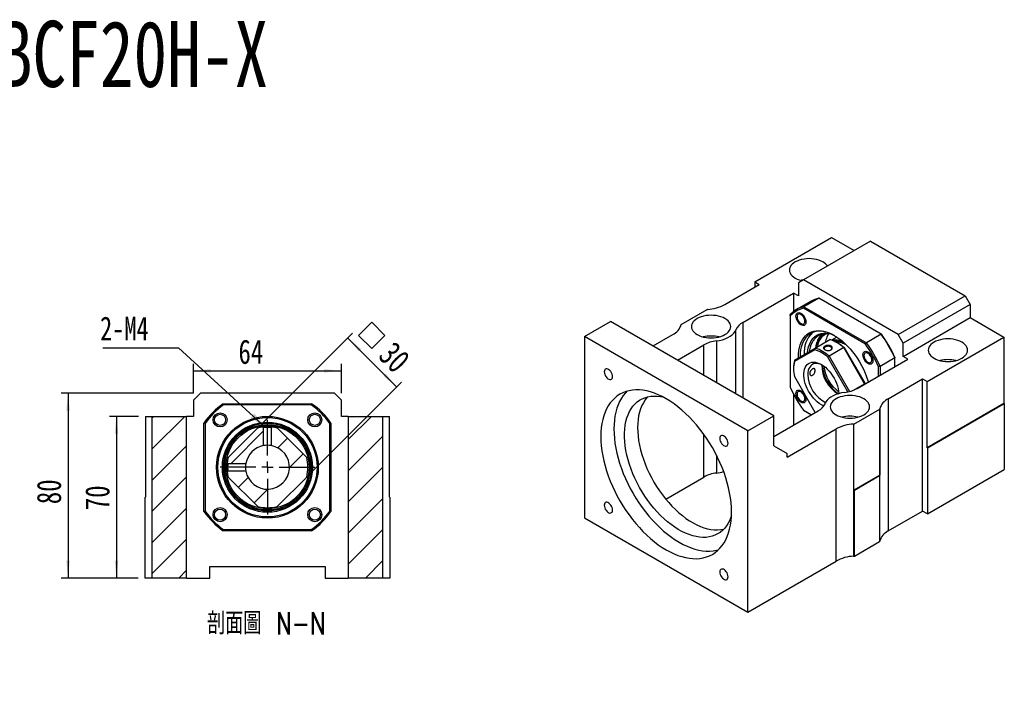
# Model space of a CAD drawing. Header units: millimetres. Extents: x 40 to 280, y 14 to 196.
# Tile 8 of 8: x 123 to 266, y 97 to 196. Entities that reach past the tile are written whole.
import ezdxf

# ---------------------------------------------------------------- set-up
doc = ezdxf.new("R2010")
doc.units = ezdxf.units.MM
doc.layers.add('FORMAT', color=7, linetype='Continuous')
doc.styles.add('SLDTEXTSTYLE0', font='TXT', dxfattribs={"width": 0.75})
doc.styles.add('SLDTEXTSTYLE1', font='TXT', dxfattribs={"width": 0.75, "bigfont": 'bigfont'})
doc.styles.add('SLDTEXTSTYLE3', font='TXT', dxfattribs={"width": 0.7, "bigfont": 'bigfont'})
doc.dimstyles.new('SLDDIMSTYLE2', dxfattribs={"dimtxt": 0.18, "dimasz": 2.5, "dimexe": 0, "dimexo": 0.0625, "dimgap": 0, "dimtad": 0, "dimtih": 1, "dimtoh": 1, "dimdec": 0, "dimrnd": 1e-09, "dimzin": 0, "dimdsep": 46, "dimtxsty": 'Standard', "dimsah": 1, "dimcen": 0.09, "dimadec": 0, "dimazin": 0, "dimtfac": 2.5, "dimtdec": 0, "dimtofl": 0, "dimtmove": 0, "dimatfit": 3, "dimfxl": 0, "dimfrac": 2, "dimtolj": 1, "dimtzin": 0, "dimarcsym": 0})
doc.dimstyles.new('SLDDIMSTYLE3', dxfattribs={"dimtxt": 3.5, "dimasz": 2.5, "dimexe": 0, "dimexo": 0.0625, "dimgap": 0.875, "dimtad": 1, "dimlfac": 3, "dimrnd": 1e-09, "dimzin": 12, "dimdsep": 46, "dimtxsty": 'SLDTEXTSTYLE0', "dimsah": 1, "dimcen": 0.09, "dimadec": 0, "dimazin": 3, "dimtfac": 1, "dimtofl": 0, "dimtmove": 0, "dimatfit": 3, "dimfxl": 0, "dimfrac": 2, "dimtolj": 1, "dimtzin": 12, "dimarcsym": 0})
doc.dimstyles.new('SLDDIMSTYLE4', dxfattribs={"dimtxt": 3.5, "dimasz": 2.5, "dimexe": 0, "dimexo": 0.0625, "dimgap": 0.875, "dimtad": 0, "dimtih": 1, "dimtoh": 1, "dimlfac": 3, "dimrnd": 1e-09, "dimzin": 12, "dimdsep": 46, "dimtxsty": 'SLDTEXTSTYLE0', "dimblk1": 'NONE', "dimsah": 1, "dimcen": 0, "dimadec": 0, "dimazin": 3, "dimtfac": 1, "dimtmove": 0, "dimatfit": 3, "dimldrblk": 'NONE', "dimfxl": 0, "dimfrac": 2, "dimtolj": 1, "dimtzin": 12, "dimarcsym": 0})

# ---------------------------------------------------------------- blocks, each defined once
blk = doc.blocks.new('SW_SYMBOL_HOLE_SPOT')
at = {"layer": 'FORMAT', "color": 0}
for p, q in [((0, 875), (0, 75)), ((1600, 75), (1600, 875)), ((0, 75), (1600, 75))]:
    blk.add_line(p, q, dxfattribs=at)
blk = doc.blocks.new('_D_7')
at = {"layer": 'FORMAT'}
for p, q in [((77.96, 140.77), (77.96, 135.1)), ((77.96, 135.1), (77.96, 96.94)), ((77.96, 96.94), (100.63, 96.94))]:
    blk.add_line(p, q, dxfattribs=at)
blk.add_solid([(77.96, 135.1), (77.71, 132.6), (78.21, 132.6)], dxfattribs=at)
at = {"layer": 'FORMAT', "xscale": 0.004470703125, "yscale": 0.004470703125, "zscale": 0.004470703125}
blk.add_blockref('SW_SYMBOL_HOLE_SPOT', (80.14, 97.42), dxfattribs=at)
at = {"layer": 'FORMAT', "char_height": 3.5, "attachment_point": 1}
for s, insert, style in [('%%c', (79.55, 107.06), 'SLDTEXTSTYLE0'), ('11 \\M+18AD1\\M+190FA', (84.83, 107.11), 'SLDTEXTSTYLE3'), ('%%c', (89.59, 101.45), 'SLDTEXTSTYLE0'), ('17', (94.87, 101.5), 'SLDTEXTSTYLE0')]:
    blk.add_mtext(s, dxfattribs=dict(at, insert=insert, style=style))
blk = doc.blocks.new('_NONE')
blk = doc.blocks.new('_D_8')
at = {"layer": 'FORMAT', "color": 7}
for p, q in [((140.64, 138.34), (136.45, 138.34)), ((137.45, 138.34), (137.45, 115.01)), ((140.57, 115.01), (136.45, 115.01))]:
    blk.add_line(p, q, dxfattribs=at)
for points in [[(137.45, 138.34), (137.2, 135.84), (137.7, 135.84)], [(137.45, 115.01), (137.7, 117.51), (137.2, 117.51)]]:
    blk.add_solid(points, dxfattribs=at)
at = {"layer": 'FORMAT', "color": 7, "insert": (132.94, 124.81), "char_height": 3.5, "attachment_point": 1, "rotation": 90, "style": 'SLDTEXTSTYLE0'}
blk.add_mtext('70', dxfattribs=at)
blk = doc.blocks.new('_D_9')
at = {"layer": 'FORMAT', "color": 7}
for p, q in [((148.57, 141.67), (129.47, 141.67)), ((130.47, 141.67), (130.47, 115.01)), ((140.57, 115.01), (129.47, 115.01))]:
    blk.add_line(p, q, dxfattribs=at)
for points in [[(130.47, 141.67), (130.22, 139.17), (130.72, 139.17)], [(130.47, 115.01), (130.72, 117.51), (130.22, 117.51)]]:
    blk.add_solid(points, dxfattribs=at)
at = {"layer": 'FORMAT', "color": 7, "insert": (125.96, 125.68), "char_height": 3.5, "attachment_point": 1, "rotation": 90, "style": 'SLDTEXTSTYLE0'}
blk.add_mtext('80', dxfattribs=at)
blk = doc.blocks.new('_D_10')
at = {"layer": 'FORMAT', "color": 7}
for p, q in [((148.57, 141.67), (148.57, 145.91)), ((169.91, 141.67), (169.91, 145.91)), ((148.57, 144.91), (169.91, 144.91))]:
    blk.add_line(p, q, dxfattribs=at)
for points in [[(148.57, 144.91), (151.07, 144.66), (151.07, 145.16)], [(169.91, 144.91), (167.41, 145.16), (167.41, 144.66)]]:
    blk.add_solid(points, dxfattribs=at)
at = {"layer": 'FORMAT', "color": 7, "insert": (155.06, 149.42), "char_height": 3.5, "attachment_point": 1, "style": 'SLDTEXTSTYLE0'}
blk.add_mtext('64', dxfattribs=at)
blk = doc.blocks.new('SW_SYMBOL_MOD_BOX')
at = {"layer": 'FORMAT', "color": 0}
for p, q in [((200, 200), (200, 800)), ((200, 800), (800, 800)), ((800, 800), (800, 200)), ((200, 200), (800, 200))]:
    blk.add_line(p, q, dxfattribs=at)
blk = doc.blocks.new('_D_11')
at = {"layer": 'FORMAT', "color": 7}
for p, q in [((158.54, 137.37), (171.52, 150.36)), ((170.81, 149.65), (177.88, 142.58)), ((165.61, 130.3), (178.59, 143.29))]:
    blk.add_line(p, q, dxfattribs=at)
for points in [[(170.81, 149.65), (172.4, 147.71), (172.76, 148.06)], [(177.88, 142.58), (176.29, 144.52), (175.94, 144.17)]]:
    blk.add_solid(points, dxfattribs=at)
at = {"layer": 'FORMAT', "color": 7, "xscale": 0.004470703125, "yscale": 0.004470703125, "zscale": 0.004470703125, "rotation": 315.0000000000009}
blk.add_blockref('SW_SYMBOL_MOD_BOX', (171.13, 150.02), dxfattribs=at)
at = {"layer": 'FORMAT', "color": 7, "insert": (177.55, 149.37), "char_height": 3.5, "attachment_point": 1, "rotation": 315, "style": 'SLDTEXTSTYLE0'}
blk.add_mtext('30', dxfattribs=at)
blk = doc.blocks.new('SW_NOTE_1')
at = {"layer": 'FORMAT', "color": 0}
blk.add_line((-10.95, 0), (0, 0), dxfattribs=at)
at = {"layer": 'FORMAT', "color": 0, "insert": (-11.34, 4.51), "char_height": 3.44, "attachment_point": 1, "style": 'SLDTEXTSTYLE0'}
blk.add_mtext('2-M4', dxfattribs=at)
blk = doc.blocks.new('SW_CENTERMARKSYMBOL_11')
at = {"layer": 'FORMAT', "color": 0}
for p, q in [((0, 1.67), (0, 6.83)), ((-1.67, 0), (-6.83, 0)), ((0, 0), (-0.83, 0)), ((0, 0), (0, 0.83)), ((0, 0), (0, -0.83)), ((0, 0), (0.83, 0)), ((1.67, 0), (6.83, 0)), ((0, -1.67), (0, -6.83))]:
    blk.add_line(p, q, dxfattribs=at)

msp = doc.modelspace()

# ---------------------------------------------------------------- hatches: boundary and pattern name
at = {"layer": 'FORMAT', "linetype": 'Continuous', "lineweight": 18}
h = msp.add_hatch(dxfattribs=at)
h.set_pattern_fill('ANSI31', color=256, style=0)
h.paths.add_polyline_path([(147.573, 138.3397), (142.573, 138.3397), (142.573, 115.0064), (147.573, 115.0064)], flags=0)
h = msp.add_hatch(dxfattribs=at)
h.set_pattern_fill('ANSI31', color=256, style=0)
h.paths.add_polyline_path([(175.9064, 138.3397), (170.9064, 138.3397), (170.9064, 115.0064), (175.9064, 115.0064)], flags=0)
h = msp.add_hatch(dxfattribs=at)
h.set_pattern_fill('ANSI31', color=256, style=0)
edge = h.paths.add_edge_path(flags=0)
edge.add_line((153.4417, 131.6471), (153.5324, 131.5564))
edge.add_line((153.5324, 131.5564), (156.1212, 131.5564))
edge.add_arc((159.2397, 131.0064), 3.1667, 100.002096, 169.997904, ccw=False)
edge.add_line((158.6897, 134.1249), (158.6897, 136.7137))
edge.add_line((158.6897, 136.7137), (158.599, 136.8044))
edge.add_arc((159.2397, 131.0064), 5.8333, 96.305711, 103.997281)
edge.add_line((157.8288, 136.6665), (153.5796, 132.4173))
edge.add_arc((159.2397, 131.0064), 5.8333, 166.002719, 173.694289)
h = msp.add_hatch(dxfattribs=at)
h.set_pattern_fill('ANSI31', color=256, style=0)
edge = h.paths.add_edge_path(flags=0)
edge.add_line((153.5796, 129.5954), (157.8288, 125.3463))
edge.add_arc((159.2397, 131.0064), 5.8333, 256.002719, 283.997281)
edge.add_line((160.6507, 125.3463), (164.8998, 129.5954))
edge.add_arc((159.2397, 131.0064), 5.8333, 346.002719, 373.997281)
edge.add_line((164.8998, 132.4173), (160.6507, 136.6665))
edge.add_arc((159.2397, 131.0064), 5.8333, 76.002719, 83.694289)
edge.add_line((159.8804, 136.8044), (159.7897, 136.7137))
edge.add_line((159.7897, 136.7137), (159.7897, 134.1249))
edge.add_arc((159.2397, 131.0064), 3.1667, -169.997904, 79.997904, ccw=False)
edge.add_line((156.1212, 130.4564), (153.5324, 130.4564))
edge.add_line((153.5324, 130.4564), (153.4417, 130.3657))
edge.add_arc((159.2397, 131.0064), 5.8333, 186.305711, 193.997281)

# ---------------------------------------------------------------- linework, layer by layer
at = {"color": 7, "linetype": 'Continuous', "lineweight": 25}
for p, q in [((229.5451, 157.7211), (240.6231, 164.1163)), ((246.2328, 163.5997), (236.569, 158.0209)), ((240.6231, 164.1163), (243.8754, 162.2388)), ((246.2328, 163.5997), (259.9036, 155.7077)), ((229.5451, 157.7211), (230.2051, 157.3401)), ((229.5451, 157.7211), (229.5451, 156.9591)), ((236.569, 158.0209), (235.8619, 157.6125)), ((250.2398, 150.1289), (236.569, 158.0209)), ((225.2535, 154.4816), (230.2051, 157.3401)), ((235.8619, 157.6125), (235.8619, 155.7073)), ((227.8259, 151.8846), (235.1548, 156.1155)), ((235.8619, 155.7073), (235.1548, 156.1155)), ((235.1548, 156.1155), (235.1548, 153.4555)), ((237.7037, 154.968), (235.5824, 153.7434)), ((238.7773, 155.3852), (236.656, 154.1606)), ((247.7958, 150.1789), (238.7773, 155.3852)), ((250.2398, 150.1289), (259.9036, 155.7077)), ((259.9036, 155.7077), (260.6107, 154.483)), ((218.9546, 151.6073), (222.6936, 153.7658)), ((245.5195, 148.7716), (236.5752, 153.935)), ((236.656, 154.1606), (245.6745, 148.9543)), ((260.6107, 154.483), (250.9469, 148.9042)), ((260.6107, 154.483), (260.6107, 152.5777)), ((204.9849, 149.8575), (208.7562, 152.0346)), ((232.3264, 138.4278), (208.7562, 152.0346)), ((234.6834, 152.8425), (234.6834, 142.514)), ((235.6484, 152.791), (235.6484, 152.7026)), ((250.9469, 146.9989), (260.6107, 152.5777)), ((260.6107, 152.5777), (265.5133, 149.7475)), ((236.214, 151.7228), (236.2905, 151.6786)), ((228.5552, 136.2507), (204.9849, 149.8575)), ((204.9849, 149.8575), (204.9849, 123.7282)), ((214.8854, 148.4962), (217.7147, 150.1295)), ((238.2819, 148.1816), (240.4032, 149.4062)), ((239.049, 149.9973), (239.2126, 150.1767)), ((241.3887, 149.7824), (240.6176, 149.3372)), ((247.7958, 150.1789), (245.6745, 148.9543)), ((250.9469, 148.9042), (250.2398, 150.1289)), ((254.4353, 143.3523), (265.5133, 149.7475)), ((265.5133, 149.7475), (265.5133, 140.2212)), ((218.421, 146.4552), (222.2134, 148.6445)), ((238.2241, 147.9558), (235.2661, 146.2476)), ((235.2773, 146.4465), (238.2819, 148.1816)), ((242.3986, 148.2543), (240.2773, 147.0297)), ((241.2085, 149.0587), (241.2419, 149.1112)), ((241.4607, 149.1119), (241.3083, 149.024)), ((241.5194, 148.9033), (241.4016, 148.9713)), ((245.4032, 143.0502), (242.3986, 148.2543)), ((242.4564, 148.2339), (245.4145, 143.1104)), ((250.9469, 146.9989), (250.9469, 148.9042)), ((242.9891, 141.8681), (240.0994, 146.8732)), ((240.2773, 147.0297), (243.2255, 141.9233)), ((244.325, 142.3598), (251.654, 146.5907)), ((245.315, 147.2106), (245.315, 147.1221)), ((249.7684, 146.7623), (247.647, 145.5377)), ((249.7684, 145.5022), (249.7684, 146.7623)), ((251.654, 146.5907), (250.9469, 146.9989)), ((235.1548, 145.3651), (235.1548, 145.2291)), ((245.8806, 146.1424), (245.9572, 146.0982)), ((247.4113, 144.1415), (247.4113, 145.4949)), ((247.647, 145.5377), (247.647, 144.2776)), ((235.2661, 144.0821), (238.2241, 138.9586)), ((248.8237, 140.8748), (253.7753, 143.7333)), ((253.7753, 143.7333), (254.4353, 143.3523)), ((253.7753, 124.6807), (253.7753, 143.7333)), ((243.7171, 142.0767), (245.4032, 143.0502)), ((245.4147, 142.9889), (245.4032, 143.0502)), ((245.4145, 143.1104), (245.4341, 143.0001)), ((254.4353, 133.826), (254.4353, 143.3523)), ((149.573, 141.673), (148.573, 140.673)), ((148.573, 140.673), (148.573, 138.3397)), ((168.9064, 141.673), (149.573, 141.673)), ((169.9064, 140.673), (168.9064, 141.673)), ((169.9064, 138.3397), (169.9064, 140.673)), ((235.1548, 141.5432), (235.1548, 137.066)), ((235.6484, 141.6283), (235.6484, 141.5399)), ((248.8237, 140.8748), (248.8237, 121.8222)), ((152.8627, 140.173), (165.6168, 140.173)), ((165.5643, 140.0064), (152.9152, 140.0064)), ((236.214, 140.5601), (236.2905, 140.5159)), ((236.5752, 139.2373), (237.7457, 138.5616)), ((243.8448, 137.2385), (247.5838, 139.397)), ((247.5838, 139.397), (247.5838, 129.8707)), ((247.5872, 120.36), (247.5872, 139.4126)), ((265.5133, 140.2212), (254.4353, 133.826)), ((254.4824, 133.7988), (265.5604, 140.194)), ((265.5604, 140.194), (265.5133, 140.2212)), ((265.5604, 140.194), (265.5604, 130.6677)), ((141.6397, 138.3397), (141.6397, 126.673)), ((141.6397, 138.3397), (142.573, 138.3397)), ((142.573, 138.3397), (142.573, 115.0064)), ((142.573, 138.3397), (147.573, 138.3397)), ((147.573, 115.0064), (147.573, 138.3397)), ((148.573, 138.3397), (147.573, 138.3397)), ((170.9064, 138.3397), (169.9064, 138.3397)), ((170.9064, 138.3397), (170.9064, 115.0064)), ((170.9064, 138.3397), (175.9064, 138.3397)), ((175.9064, 115.0064), (175.9064, 138.3397)), ((175.9064, 138.3397), (176.8397, 138.3397)), ((176.8397, 126.673), (176.8397, 138.3397)), ((228.5552, 136.2507), (232.3264, 138.4278)), ((232.3264, 135.4331), (238.7125, 139.1198)), ((232.3264, 134.0729), (232.3264, 138.4278)), ((237.7457, 138.5616), (236.656, 139.1907)), ((238.2241, 138.9586), (238.3092, 138.8869)), ((150.073, 124.6293), (150.073, 137.3834)), ((150.2397, 137.3309), (150.2397, 124.6818)), ((153.5796, 132.4173), (157.8288, 136.6665)), ((158.6897, 134.1249), (158.6897, 136.7137)), ((159.7897, 136.7137), (159.7897, 134.1249)), ((159.857, 136.8069), (159.8804, 136.8044)), ((160.6507, 136.6665), (164.8998, 132.4173)), ((168.2397, 124.6818), (168.2397, 137.3309)), ((168.4064, 137.3834), (168.4064, 124.6293)), ((234.212, 132.4396), (241.2849, 136.5227)), ((241.2849, 117.4701), (241.2849, 136.5227)), ((243.8178, 137.2366), (243.8178, 118.184)), ((243.8448, 127.7122), (243.8448, 137.2385)), ((228.5552, 110.1214), (228.5552, 136.2507)), ((232.3264, 134.0729), (234.212, 132.984)), ((254.4353, 133.826), (254.4824, 133.7988)), ((254.4824, 133.7988), (254.4824, 124.2725)), ((234.212, 132.4396), (234.212, 132.984)), ((153.5324, 131.5564), (156.1212, 131.5564)), ((156.1212, 130.4564), (153.5324, 130.4564)), ((157.8288, 125.3463), (153.5796, 129.5954)), ((164.8998, 129.5954), (160.6507, 125.3463)), ((216.7048, 126.4119), (222.2134, 129.5919)), ((247.5838, 129.8707), (243.8448, 127.7122)), ((243.9548, 127.7213), (247.5681, 129.8072)), ((247.5681, 129.8072), (247.5681, 120.2809)), ((254.4824, 124.2725), (265.5604, 130.6677)), ((141.6397, 126.673), (141.573, 126.673)), ((141.573, 115.0064), (141.573, 126.673)), ((176.8397, 126.673), (176.9064, 126.673)), ((176.9064, 126.673), (176.9064, 115.0064)), ((243.9548, 118.195), (243.9548, 127.7213)), ((204.9849, 123.7282), (228.5552, 110.1214)), ((248.8237, 121.8222), (253.7753, 124.6807)), ((254.4824, 124.2725), (253.7753, 124.6807)), ((165.6168, 121.8397), (152.8627, 121.8397)), ((152.9152, 122.0064), (165.5643, 122.0064)), ((243.9548, 118.195), (247.5681, 120.2809)), ((150.9064, 116.673), (167.573, 116.673)), ((150.9064, 115.0064), (150.9064, 116.673)), ((167.573, 116.673), (167.573, 115.0064)), ((228.5552, 110.1214), (241.2849, 117.4701)), ((142.573, 115.0064), (141.573, 115.0064)), ((147.573, 115.0064), (142.573, 115.0064)), ((147.573, 115.0064), (150.9064, 115.0064)), ((167.573, 115.0064), (170.9064, 115.0064)), ((175.9064, 115.0064), (170.9064, 115.0064)), ((176.9064, 115.0064), (175.9064, 115.0064))]:
    msp.add_line(p, q, dxfattribs=at)
at = {"color": 8, "linetype": 'Continuous', "lineweight": 25}
for p, q in [((226.8352, 141.5978), (226.8352, 150.8364)), ((227.8259, 151.8846), (227.8259, 141.0259)), ((224.029, 149.2164), (224.029, 143.2178)), ((222.2134, 144.2659), (222.2134, 148.6445)), ((241.2024, 149.0808), (241.2346, 149.1285)), ((222.2134, 129.5919), (222.2134, 135.7364)), ((224.029, 132.7464), (224.029, 130.1638))]:
    msp.add_line(p, q, dxfattribs=at)
at = {"color": 7, "linetype": 'Continuous', "lineweight": 25, "flags": 128}
for points in [[(239.3975, 160.6057), (239.1188, 160.7468), (238.8107, 160.8657), (238.4783, 160.9603), (238.1273, 161.0291), (237.7638, 161.0708), (237.394, 161.0848), (237.0242, 161.0708), (236.6607, 161.0291), (236.3097, 160.9603), (235.9773, 160.8657), (235.6692, 160.7468), (235.3905, 160.6057), (235.1462, 160.4449), (234.9403, 160.267), (234.7763, 160.0751), (234.6572, 159.8725), (234.5849, 159.6626), (234.5607, 159.4491), (234.5849, 159.2356), (234.6572, 159.0258), (234.7763, 158.8232), (234.9403, 158.6313), (235.1462, 158.4534), (235.3905, 158.2926), (235.6692, 158.1515), (235.9773, 158.0326), (236.3097, 157.938), (236.3927, 157.919)], [(236.5667, 158.0195), (236.3097, 157.9663), (236.2523, 157.9522)], [(225.2553, 152.4416), (224.9767, 152.5827), (224.6685, 152.7016), (224.3361, 152.7962), (223.9852, 152.865), (223.6217, 152.9067), (223.2519, 152.9207), (222.882, 152.9067), (222.5185, 152.865), (222.1676, 152.7962), (221.8352, 152.7016), (221.527, 152.5827), (221.2484, 152.4416), (221.004, 152.2808), (220.7981, 152.1029), (220.6342, 151.911), (220.5151, 151.7084), (220.4428, 151.4986), (220.4185, 151.2851), (220.4428, 151.0716), (220.5151, 150.8617), (220.6342, 150.6591), (220.7981, 150.4672), (221.004, 150.2893), (221.2484, 150.1285), (221.527, 149.9874), (221.8352, 149.8685), (222.1676, 149.7739), (222.5185, 149.7051), (222.882, 149.6634), (223.2519, 149.6494), (223.6217, 149.6634), (223.9852, 149.7051), (224.3361, 149.7739), (224.6685, 149.8685), (224.9767, 149.9874), (225.2553, 150.1285), (225.4997, 150.2893), (225.7056, 150.4672), (225.8695, 150.6591), (225.9887, 150.8617), (226.061, 151.0716), (226.0852, 151.2851), (226.061, 151.4986), (225.9887, 151.7084), (225.8695, 151.911), (225.7056, 152.1029), (225.4997, 152.2808), (225.2553, 152.4416)], [(236.214, 151.5459), (236.0541, 151.659), (235.9021, 151.8082), (235.7658, 151.9857), (235.652, 152.1829), (235.5663, 152.3897), (235.5132, 152.5959), (235.4952, 152.791), (235.5132, 152.9654), (235.5663, 153.1101), (235.652, 153.2181), (235.7658, 153.2838), (235.9021, 153.304), (236.0541, 153.2777), (236.214, 153.2062), (236.374, 153.093), (236.526, 152.9439), (236.6623, 152.7663), (236.7761, 152.5692), (236.8617, 152.3623), (236.9149, 152.1562), (236.9329, 151.961), (236.9149, 151.7867), (236.8617, 151.6419), (236.7761, 151.534), (236.6623, 151.4682), (236.526, 151.448), (236.374, 151.4743), (236.214, 151.5459)], [(235.6819, 152.4617), (235.7463, 152.2787), (235.8401, 152.1017), (235.9574, 151.942), (236.0909, 151.8096), (236.232, 151.7127), (236.3721, 151.6576), (236.5022, 151.6475), (236.6142, 151.6833), (236.7011, 151.7626), (236.7573, 151.8804), (236.7795, 152.0294), (236.7661, 152.2001), (236.718, 152.3819), (236.6382, 152.5633), (236.5318, 152.733), (236.4055, 152.8802), (236.2671, 152.9958), (236.1253, 153.0724), (235.9892, 153.1052), (235.8672, 153.0923), (235.7669, 153.0343), (235.6948, 152.935), (235.6553, 152.8005), (235.6509, 152.6394), (235.6819, 152.4617)], [(224.029, 149.2164), (224.4768, 149.29), (224.905, 149.3957), (225.3064, 149.5318), (225.6747, 149.6963), (226.004, 149.8864), (226.2888, 150.099), (226.5247, 150.3307), (226.7078, 150.5779), (226.8352, 150.8364)], [(235.8651, 146.786), (235.863, 146.8752), (235.8716, 147.3586), (235.9147, 147.8197), (235.9919, 148.2553), (236.1028, 148.6627), (236.2466, 149.0391), (236.4223, 149.382), (236.6288, 149.6891), (236.8647, 149.9584), (237.1285, 150.1881), (237.4183, 150.3766), (237.7323, 150.5227), (238.0683, 150.6254), (238.4242, 150.684), (238.7975, 150.6982), (239.1858, 150.6679), (239.5865, 150.5932), (239.9969, 150.4747), (240.4143, 150.3131), (240.8359, 150.1095), (241.2589, 149.8653), (241.6805, 149.5821), (242.0979, 149.2618), (242.5083, 148.9065), (242.909, 148.5186), (243.2973, 148.1006), (243.6706, 147.6554), (244.0264, 147.1858), (244.3625, 146.6951), (244.6765, 146.1865), (244.9663, 145.6634), (245.23, 145.1292), (245.4659, 144.5876), (245.6724, 144.042), (245.8482, 143.4963), (245.9105, 143.2751)], [(241.1075, 149.9573), (240.7468, 150.146), (240.3311, 150.3261), (239.9212, 150.4635), (239.5198, 150.5572), (239.1296, 150.6066), (238.7533, 150.6114), (238.3935, 150.5716), (238.0526, 150.4873), (237.733, 150.3592), (237.4369, 150.1882), (237.1662, 149.9754), (236.9228, 149.7223), (236.7084, 149.4305), (236.5245, 149.1022), (236.3722, 148.7395), (236.2527, 148.345), (236.1667, 147.9212), (236.1149, 147.4712), (236.0976, 146.9979), (236.0981, 146.9205)], [(237.1779, 147.544), (237.2281, 147.9473), (237.3149, 148.3493), (237.4355, 148.7212), (237.5889, 149.0604), (237.7741, 149.3643), (237.9895, 149.6304), (238.2336, 149.8568), (238.5045, 150.0418), (238.8001, 150.184), (239.1182, 150.2822), (239.4564, 150.3358), (239.8121, 150.3442), (240.1825, 150.3076), (240.5649, 150.226), (240.5863, 150.2203)], [(240.7964, 150.1218), (240.7133, 150.145), (240.3407, 150.2245), (239.9797, 150.2602), (239.6332, 150.2519), (239.3037, 150.1997), (238.9937, 150.104), (238.7057, 149.9655), (238.4417, 149.7853), (238.2039, 149.5646), (237.994, 149.3053), (237.8136, 149.0093), (237.6641, 148.6788), (237.5466, 148.3164), (237.462, 147.9247), (237.4287, 147.6889)], [(240.2249, 150.2405), (240.1182, 150.0812), (239.9568, 149.7763)], [(259.4322, 149.0399), (259.1535, 149.181), (258.8454, 149.2999), (258.513, 149.3945), (258.162, 149.4633), (257.7985, 149.505), (257.4287, 149.519), (257.0589, 149.505), (256.6954, 149.4633), (256.3444, 149.3945), (256.012, 149.2999), (255.7039, 149.181), (255.4252, 149.0399), (255.1809, 148.8791), (254.9749, 148.7012), (254.811, 148.5093), (254.6919, 148.3067), (254.6196, 148.0969), (254.5954, 147.8834), (254.6196, 147.6699), (254.6919, 147.46), (254.811, 147.2574), (254.9749, 147.0655), (255.1809, 146.8876), (255.4252, 146.7268), (255.7039, 146.5857), (256.012, 146.4668), (256.3444, 146.3722), (256.6954, 146.3034), (257.0589, 146.2617), (257.4287, 146.2477), (257.7985, 146.2617), (258.162, 146.3034), (258.513, 146.3722), (258.8454, 146.4668), (259.1535, 146.5857), (259.4322, 146.7268), (259.6765, 146.8876), (259.8824, 147.0655), (260.0463, 147.2574), (260.1655, 147.46), (260.2378, 147.6699), (260.262, 147.8834), (260.2378, 148.0969), (260.1655, 148.3067), (260.0463, 148.5093), (259.8824, 148.7012), (259.6765, 148.8791), (259.4322, 149.0399)], [(245.8807, 145.9654), (245.7207, 146.0786), (245.5688, 146.2277), (245.4325, 146.4053), (245.3187, 146.6025), (245.233, 146.8093), (245.1798, 147.0155), (245.1618, 147.2106), (245.1798, 147.3849), (245.233, 147.5297), (245.3187, 147.6376), (245.4325, 147.7034), (245.5688, 147.7236), (245.7207, 147.6973), (245.8807, 147.6257), (246.0407, 147.5126), (246.1926, 147.3635), (246.3289, 147.1859), (246.4428, 146.9887), (246.5284, 146.7819), (246.5816, 146.5757), (246.5996, 146.3806), (246.5816, 146.2063), (246.5284, 146.0615), (246.4428, 145.9535), (246.3289, 145.8878), (246.1926, 145.8676), (246.0407, 145.8939), (245.8807, 145.9654)], [(245.6889, 147.5208), (245.5626, 147.5194), (245.4562, 147.4724), (245.3766, 147.3829), (245.3286, 147.2566), (245.3153, 147.1012), (245.3376, 146.9266), (245.3939, 146.7439), (245.4809, 146.5643), (245.5929, 146.3993), (245.7231, 146.2592), (245.8632, 146.1528), (246.0043, 146.0868), (246.1377, 146.0653), (246.255, 146.0897), (246.3487, 146.1585), (246.413, 146.2672), (246.4439, 146.4092), (246.4394, 146.5755), (246.3998, 146.7556), (246.3276, 146.9382), (246.2273, 147.1118), (246.1052, 147.2656), (245.969, 147.3899), (245.8273, 147.4767), (245.6889, 147.5208)], [(209.0378, 144.0762), (209.0203, 144.2524), (208.9689, 144.4385), (208.8866, 144.6237), (208.7781, 144.7973), (208.6498, 144.9491), (208.5092, 145.0704), (208.3643, 145.154), (208.2236, 145.1952), (208.0953, 145.1915), (207.9868, 145.1432), (207.9045, 145.053), (207.8531, 144.9262), (207.8357, 144.7702), (207.8531, 144.594), (207.9045, 144.4079), (207.9868, 144.2227), (208.0953, 144.0491), (208.2236, 143.8973), (208.3643, 143.776), (208.5092, 143.6924), (208.6498, 143.6512), (208.7781, 143.6549), (208.8866, 143.7032), (208.9689, 143.7934), (209.0203, 143.9202), (209.0378, 144.0762)], [(239.1618, 140.0036), (238.869, 140.1923), (238.5801, 140.4178), (238.2992, 140.6772), (238.0299, 140.9668), (237.7759, 141.2827), (237.5406, 141.6208), (237.3273, 141.9763), (237.1388, 142.3446), (236.9776, 142.7206), (236.846, 143.0992), (236.7457, 143.4754), (236.6781, 143.844), (236.644, 144.2), (236.644, 144.5387), (236.6781, 144.8554), (236.7457, 145.1459), (236.846, 145.4063), (236.9776, 145.6329), (237.1388, 145.8229), (237.3273, 145.9735), (237.5406, 146.0827), (237.7759, 146.1492), (238.0299, 146.1719), (238.2992, 146.1506), (238.5801, 146.0855), (238.869, 145.9776), (239.1618, 145.8282), (239.4546, 145.6395), (239.7434, 145.414), (240.0243, 145.1546), (240.2936, 144.865), (240.5476, 144.5491), (240.7829, 144.211), (240.9962, 143.8555), (241.1847, 143.4872), (241.3459, 143.1112), (241.4775, 142.7326), (241.5778, 142.3564), (241.6455, 141.9878), (241.6795, 141.6318), (241.6796, 141.6305)], [(239.3078, 145.7391), (239.304, 145.741), (239.025, 145.8613), (238.7527, 145.9378), (238.4912, 145.9692), (238.2448, 145.955), (238.0173, 145.8955), (237.8123, 145.7915), (237.6331, 145.6448), (237.4824, 145.4576), (237.3627, 145.2329), (237.2758, 144.9743), (237.2231, 144.6857), (237.2054, 144.3718)], [(226.1981, 124.5467), (226.1809, 125.214), (226.1294, 125.8987), (226.0437, 126.5983), (225.9242, 127.3104), (225.7712, 128.0321), (225.5855, 128.7611), (225.3675, 129.4945), (225.1182, 130.2297), (224.8384, 130.964), (224.5292, 131.6948), (224.1917, 132.4194), (223.8271, 133.1351), (223.4367, 133.8393), (223.022, 134.5294), (222.5845, 135.203), (222.1258, 135.8576), (221.6476, 136.4908), (221.1515, 137.1002), (220.6395, 137.6837), (220.1133, 138.2391), (219.5749, 138.7645), (219.0263, 139.2578), (218.4695, 139.7172), (217.9065, 140.1412), (217.3393, 140.5282), (216.77, 140.8767), (216.2008, 141.1854), (215.6336, 141.4533), (215.0706, 141.6794), (214.5138, 141.8628), (213.9652, 142.0029), (213.4268, 142.0992), (212.9006, 142.1513), (212.3886, 142.1589), (211.8925, 142.1222), (211.4143, 142.0413), (210.9556, 141.9163), (210.5181, 141.7478), (210.1034, 141.5364), (209.713, 141.2829), (209.3484, 140.9882), (209.0109, 140.6534), (208.7017, 140.2796), (208.4219, 139.8683), (208.1726, 139.4209), (207.9546, 138.9391), (207.7689, 138.4247), (207.6159, 137.8795), (207.4964, 137.3055), (207.4107, 136.7048), (207.3592, 136.0796), (207.342, 135.4322), (207.3592, 134.7649), (207.4107, 134.0802), (207.4964, 133.3805), (207.6159, 132.6685), (207.7689, 131.9467), (207.9546, 131.2178), (208.1726, 130.4844), (208.4219, 129.7492), (208.7017, 129.0149), (209.0109, 128.2841), (209.3484, 127.5595), (209.713, 126.8438), (210.1034, 126.1396), (210.5181, 125.4494), (210.9556, 124.7758), (211.4143, 124.1213), (211.8925, 123.4881), (212.3886, 122.8787), (212.9006, 122.2952), (213.4268, 121.7397), (213.9652, 121.2144), (214.5138, 120.7211), (215.0706, 120.2616), (215.6336, 119.8377), (216.2008, 119.4507), (216.77, 119.1022), (217.3393, 118.7935), (217.9065, 118.5256), (218.4695, 118.2995), (219.0263, 118.1161), (219.5749, 117.976), (220.1133, 117.8797), (220.6395, 117.8276), (221.1515, 117.8199), (221.6476, 117.8566), (222.1258, 117.9376), (222.5845, 118.0626), (223.022, 118.2311), (223.4367, 118.4424), (223.8271, 118.696), (224.1917, 118.9907), (224.5292, 119.3255), (224.8384, 119.6993), (225.1182, 120.1106), (225.3675, 120.558), (225.5855, 121.0398), (225.7712, 121.5542), (225.9242, 122.0994), (226.0437, 122.6734), (226.1294, 123.2741), (226.1809, 123.8993), (226.1981, 124.5467)], [(236.214, 140.3832), (236.0541, 140.4963), (235.9021, 140.6454), (235.7658, 140.823), (235.652, 141.0202), (235.5663, 141.227), (235.5132, 141.4332), (235.4952, 141.6283), (235.5132, 141.8026), (235.5663, 141.9474), (235.652, 142.0554), (235.7658, 142.1211), (235.9021, 142.1413), (236.0541, 142.115), (236.214, 142.0435), (236.374, 141.9303), (236.526, 141.7812), (236.6623, 141.6036), (236.7761, 141.4064), (236.8617, 141.1996), (236.9149, 140.9934), (236.9329, 140.7983), (236.9149, 140.624), (236.8617, 140.4792), (236.7761, 140.3713), (236.6623, 140.3055), (236.526, 140.2853), (236.374, 140.3116), (236.214, 140.3832)], [(211.1137, 141.965), (210.8965, 141.7419), (210.5873, 141.3681), (210.3075, 140.9568), (210.0582, 140.5095), (209.8403, 140.0277), (209.6545, 139.5132), (209.5015, 138.968), (209.382, 138.394), (209.2963, 137.7933), (209.2448, 137.1681), (209.2276, 136.5207), (209.2448, 135.8534), (209.2963, 135.1687), (209.382, 134.4691), (209.5015, 133.7571), (209.6545, 133.0353), (209.8403, 132.3064), (210.0582, 131.573), (210.3075, 130.8377), (210.5873, 130.1034), (210.8965, 129.3726), (211.234, 128.6481), (211.5986, 127.9324), (211.989, 127.2282), (212.4037, 126.538), (212.8412, 125.8644), (213.2999, 125.2098), (213.7782, 124.5766), (214.2742, 123.9672), (214.7863, 123.3837), (215.3124, 122.8283), (215.8508, 122.303), (216.3994, 121.8097), (216.9562, 121.3502), (217.5192, 120.9262), (218.0864, 120.5393), (218.6557, 120.1908), (219.2249, 119.882), (219.7921, 119.6141), (220.3551, 119.388), (220.912, 119.2046), (221.4606, 119.0645), (221.9989, 118.9683), (222.5251, 118.9162), (223.0371, 118.9085), (223.5332, 118.9452), (224.0114, 119.0262), (224.312, 119.1024)], [(226.1853, 123.9859), (226.1239, 123.8061), (225.9381, 123.3498), (225.7205, 122.9274), (225.472, 122.5406), (225.1936, 122.1911), (224.8867, 121.8804), (224.5526, 121.61), (224.1927, 121.381), (223.8085, 121.1944), (223.4018, 121.0511), (222.9744, 120.9515), (222.5281, 120.8963), (222.0648, 120.8855), (221.5867, 120.9194), (221.0957, 120.9976), (220.594, 121.12), (220.0839, 121.2858), (219.5675, 121.4945), (219.0472, 121.7451), (218.5251, 122.0366), (218.0036, 122.3675), (217.485, 122.7365), (216.9714, 123.1421), (216.4653, 123.5823), (215.9687, 124.0553), (215.4839, 124.559), (215.0129, 125.0912), (214.5579, 125.6496), (214.1208, 126.2317), (213.7035, 126.835), (213.3078, 127.4569), (212.9356, 128.0946), (212.5884, 128.7453), (212.2676, 129.4063), (211.9749, 130.0745), (211.7113, 130.7472), (211.4781, 131.4213), (211.2763, 132.0939), (211.1068, 132.762), (210.9703, 133.4228), (210.8673, 134.0733), (210.7985, 134.7108), (210.764, 135.3323), (210.764, 135.9352), (210.7985, 136.517), (210.8673, 137.0749), (210.9703, 137.6066), (211.1068, 138.1097), (211.2763, 138.5821), (211.4781, 139.0217), (211.7113, 139.4266), (211.9749, 139.7949), (212.2676, 140.1252), (212.5884, 140.4158), (212.9356, 140.6657), (213.3078, 140.8736), (213.7035, 141.0387), (214.1208, 141.1602), (214.5579, 141.2376), (215.0129, 141.2706), (215.4839, 141.2591), (215.9687, 141.203), (216.2795, 141.1451)], [(214.0958, 141.1543), (214.0033, 141.0534), (213.725, 140.704), (213.4765, 140.3172), (213.2589, 139.8947), (213.0731, 139.4385), (212.92, 138.9504), (212.8002, 138.4327), (212.7142, 137.8876), (212.6625, 137.3175), (212.6453, 136.7248)], [(236.4059, 140.4881), (236.5322, 140.4895), (236.6385, 140.5365), (236.7182, 140.626), (236.7662, 140.7523), (236.7794, 140.9077), (236.7572, 141.0822), (236.7008, 141.265), (236.6139, 141.4446), (236.5018, 141.6096), (236.3717, 141.7497), (236.2316, 141.8561), (236.0904, 141.9221), (235.957, 141.9436), (235.8398, 141.9192), (235.7461, 141.8504), (235.6817, 141.7417), (235.6509, 141.5997), (235.6554, 141.4334), (235.695, 141.2533), (235.7672, 141.0707), (235.8675, 140.8971), (235.9896, 140.7433), (236.1258, 140.619), (236.2675, 140.5321), (236.4059, 140.4881)], [(242.5094, 141.7879), (242.0616, 141.7144), (241.6335, 141.6087), (241.232, 141.4725), (240.8637, 141.308), (240.5344, 141.118), (240.2496, 140.9053), (240.0137, 140.6736), (239.8306, 140.4264), (239.7032, 140.1679)], [(245.29, 140.8759), (245.0114, 141.0169), (244.7032, 141.1358), (244.3708, 141.2304), (244.0199, 141.2992), (243.6564, 141.3409), (243.2866, 141.3549), (242.9167, 141.3409), (242.5532, 141.2992), (242.2023, 141.2304), (241.8699, 141.1358), (241.5617, 141.0169), (241.2831, 140.8759), (241.0387, 140.715), (240.8328, 140.5371), (240.6689, 140.3452), (240.5498, 140.1426), (240.4775, 139.9328), (240.4532, 139.7193), (240.4775, 139.5058), (240.5498, 139.2959), (240.6689, 139.0933), (240.8328, 138.9015), (241.0387, 138.7236), (241.2831, 138.5627), (241.5617, 138.4216), (241.8699, 138.3028), (242.2023, 138.2081), (242.5532, 138.1394), (242.9167, 138.0976), (243.2866, 138.0836), (243.6564, 138.0976), (244.0199, 138.1394), (244.3708, 138.2081), (244.7032, 138.3028), (245.0114, 138.4216), (245.29, 138.5627), (245.5344, 138.7236), (245.7403, 138.9015), (245.9042, 139.0933), (246.0233, 139.2959), (246.0956, 139.5058), (246.1199, 139.7193), (246.0956, 139.9328), (246.0233, 140.1426), (245.9042, 140.3452), (245.7403, 140.5371), (245.5344, 140.715), (245.29, 140.8759)], [(239.5211, 139.8259), (239.4546, 139.8542), (239.1618, 140.0036)], [(158.599, 136.8044), (158.622, 136.7814), (158.645, 136.7585), (158.6897, 136.7137)], [(159.7897, 136.7137), (159.8127, 136.7367), (159.8357, 136.7597), (159.8804, 136.8044)], [(212.6453, 136.7248), (212.6625, 136.1122), (212.7142, 135.4824), (212.8002, 134.8381), (212.92, 134.182), (213.0731, 133.5172), (213.2589, 132.8465), (213.4765, 132.1728), (213.725, 131.499), (214.0033, 130.8282), (214.3102, 130.1632), (214.6444, 129.507), (215.0043, 128.8625), (215.3885, 128.2323), (215.7951, 127.6194), (216.2226, 127.0264), (216.6689, 126.4558), (217.1321, 125.9102), (217.6103, 125.392), (218.1013, 124.9033), (218.6029, 124.4465), (219.113, 124.0234), (219.6294, 123.6359), (220.1498, 123.2857), (220.6718, 122.9744), (221.1933, 122.7032), (221.712, 122.4734), (222.2255, 122.286), (222.7317, 122.1419), (223.2283, 122.0415), (223.7131, 121.9854), (224.184, 121.9739), (224.6391, 122.0069), (225.0762, 122.0843), (225.1012, 122.0902)], [(225.7044, 134.4548), (225.687, 134.6309), (225.6356, 134.8171), (225.5533, 135.0023), (225.4448, 135.1758), (225.3165, 135.3277), (225.1758, 135.4489), (225.0309, 135.5326), (224.8903, 135.5737), (224.762, 135.57), (224.6535, 135.5217), (224.5712, 135.4315), (224.5198, 135.3047), (224.5023, 135.1487), (224.5198, 134.9725), (224.5712, 134.7864), (224.6535, 134.6012), (224.762, 134.4276), (224.8903, 134.2758), (225.0309, 134.1546), (225.1758, 134.0709), (225.3165, 134.0297), (225.4448, 134.0334), (225.5533, 134.0818), (225.6356, 134.172), (225.687, 134.2987), (225.7044, 134.4548)], [(153.4417, 130.3657), (153.4417, 130.3657), (153.4404, 130.3774), (153.4367, 130.4126), (153.424, 130.5536), (153.4116, 130.7606), (153.4064, 131.0064), (153.4116, 131.2525), (153.424, 131.4595), (153.4367, 131.6001), (153.4417, 131.6471)], [(153.5324, 131.5564), (153.5094, 131.5794), (153.4864, 131.6023), (153.4417, 131.6471)], [(153.4417, 130.3657), (153.4647, 130.3887), (153.4876, 130.4116), (153.5324, 130.4564)], [(209.0378, 124.8302), (209.0203, 125.0064), (208.9689, 125.1925), (208.8866, 125.3777), (208.7781, 125.5512), (208.6498, 125.7031), (208.5092, 125.8243), (208.3643, 125.908), (208.2236, 125.9491), (208.0953, 125.9455), (207.9868, 125.8971), (207.9045, 125.8069), (207.8531, 125.6801), (207.8357, 125.5241), (207.8531, 125.3479), (207.9045, 125.1618), (207.9868, 124.9766), (208.0953, 124.8031), (208.2236, 124.6512), (208.3643, 124.53), (208.5092, 124.4463), (208.6498, 124.4052), (208.7781, 124.4088), (208.8866, 124.4572), (208.9689, 124.5474), (209.0203, 124.6742), (209.0378, 124.8302)], [(225.7044, 115.2087), (225.687, 115.3849), (225.6356, 115.571), (225.5533, 115.7562), (225.4448, 115.9298), (225.3165, 116.0816), (225.1758, 116.2029), (225.0309, 116.2865), (224.8903, 116.3277), (224.762, 116.324), (224.6535, 116.2756), (224.5712, 116.1855), (224.5198, 116.0587), (224.5023, 115.9027), (224.5198, 115.7265), (224.5712, 115.5404), (224.6535, 115.3552), (224.762, 115.1816), (224.8903, 115.0298), (225.0309, 114.9085), (225.1758, 114.8249), (225.3165, 114.7837), (225.4448, 114.7874), (225.5533, 114.8357), (225.6356, 114.9259), (225.687, 115.0527), (225.7044, 115.2087)]]:
    msp.add_lwpolyline(points, dxfattribs=at)
at = {"color": 7, "linetype": 'Continuous', "lineweight": 25}
for centre, radius in [((152.4043, 137.8417), 1.0167), ((152.4043, 137.8417), 0.8), ((159.2397, 131.0064), 7.3333), ((159.2397, 131.0064), 7.1667), ((166.0751, 137.8417), 1.0167), ((166.0751, 137.8417), 0.8), ((159.2397, 131.0064), 6.5), ((159.2397, 131.0064), 6.3333), ((159.2397, 131.0064), 6.1667), ((159.2397, 131.0064), 6), ((152.4043, 124.171), 1.0167), ((166.0751, 124.171), 1.0167), ((152.4043, 124.171), 0.8), ((166.0751, 124.171), 0.8)]:
    msp.add_circle(centre, radius, dxfattribs=at)
for centre, radius, start, end in [((238.5298, 158.9842), 1.839, 34.550207, 61.848457), ((239.6109, 151.65), 3.8271, 102.581138, 119.89114), ((223.232, 146.5923), 7.1936, 94.07685, 94.292406), ((222.4024, 159.7475), 5.9882, 273.046107, 298.432101), ((237.4777, 150.4602), 3.7905, 102.519574, 137.491177), ((237.4131, 150.2999), 3.7304, 102.979103, 137.031649), ((216.6694, 152.2675), 2.3798, 296.056298, 343.504312), ((220.455, 151.2699), 1.5379, 167.325696, 167.920007), ((228.8124, 149.9599), 2.1627, 117.138516, 156.091442), ((223.2519, 145.1946), 4.7332, 76.042677, 103.957323), ((224.5591, 144.3655), 4.8798, 96.236488, 118.730736), ((240.576, 147.5972), 3.9032, 133.505298, 184.944933), ((240.8109, 148.251), 2.2013, 114.002094, 157.427045), ((243.1938, 148.3454), 3.5392, 156.151624, 169.168959), ((238.7333, 144.2093), 5.4586, 47.819294, 72.186083), ((241.1987, 146.8859), 2.4769, 64.458757, 101.815902), ((232.2233, 138.9104), 19.2219, 24.109916, 35.890084), ((232.5009, 139.0707), 18.9412, 24.267807, 35.732193), ((236.5652, 142.9166), 5.3052, 48.227172, 71.778204), ((236.612, 142.9847), 5.4586, 47.819294, 72.186083), ((242.0153, 147.665), 3.5392, 156.151624, 169.168959), ((238.3451, 143.4694), 6.2931, 49.208728, 59.707613), ((230.1439, 137.71), 18.9412, 24.267807, 35.732193), ((230.102, 137.6858), 19.2219, 24.109916, 35.890084), ((239.6833, 145.3999), 4.5286, 166.637054, 180.439529), ((237.7206, 142.0839), 7.2287, 23.100571, 36.899429), ((257.4287, 141.7929), 4.7332, 76.042648, 103.957343), ((240.4609, 145.1648), 5.3065, 168.226388, 191.773612), ((244.7453, 146.1386), 5.5262, 184.572838, 235.257609), ((243.9537, 145.6769), 4.7124, 178.74385, 240.153683), ((244.6556, 146.0862), 5.3851, 183.552135, 236.132348), ((244.7475, 146.1405), 5.2515, 186.037521, 233.957103), ((237.3768, 141.8855), 7.5952, 25.641059, 34.358941), ((241.8932, 144.5156), 4.69, 181.756169, 243.165818), ((251.9509, 150.2989), 18.9412, 204.267807, 215.732193), ((241.9793, 146.6389), 4.8798, 276.236488, 298.730736), ((249.8691, 138.7369), 2.3798, 116.056309, 163.504302), ((159.2397, 131.0064), 11.1667, 124.82546, 145.17454), ((159.2397, 131.0064), 11, 125.096801, 144.903199), ((159.2397, 131.0064), 11, 35.096801, 54.903199), ((159.2397, 131.0064), 11.1667, 34.82546, 55.17454), ((237.726, 141.0444), 2.1627, 297.138516, 336.091442), ((246.1464, 139.7207), 1.4734, 347.307287, 347.927655), ((243.2866, 133.6288), 4.7332, 76.04266, 103.95734), ((159.2397, 131.0064), 5.8333, 96.305711, 103.997281), ((159.2397, 131.0064), 5.8333, 84.156484, 96.193828), ((159.2397, 132.3871), 4.3614, 82.755416, 97.244584), ((159.2397, 131.0064), 5.8333, 76.002719, 83.694289), ((244.136, 131.2568), 5.9882, 93.046102, 118.432106), ((243.2836, 144.7264), 7.5088, 274.079511, 274.286006), ((159.2397, 131.0064), 3.1667, 190.002096, 79.997904), ((159.2397, 131.0064), 3.1667, 100.002096, 169.997904), ((159.2397, 131.0064), 3.1666, 79.997804, 100.002196), ((159.2397, 131.0064), 5.8333, 166.002719, 173.694289), ((159.2397, 131.0064), 5.8333, 346.002719, 13.997281), ((157.8582, 131.0064), 4.3607, 172.75411, 187.24589), ((159.2397, 131.0064), 3.1666, 169.997804, 190.002196), ((159.2397, 131.0064), 5.8333, 186.305711, 193.997281), ((224.5591, 125.3128), 4.8798, 96.236488, 118.730736), ((223.3701, 135.6072), 5.4832, 276.901663, 287.944784), ((246.0913, 130.2066), 1.5299, 344.86563, 347.316082), ((243.2939, 135.057), 7.3654, 274.28905, 275.147733), ((159.2397, 131.0064), 5.8333, 256.002719, 283.997281), ((159.2397, 131.0064), 11.1667, 214.82546, 235.17454), ((159.2397, 131.0064), 11, 215.096801, 234.903199), ((159.2397, 131.0064), 11, 305.096801, 324.903199), ((159.2397, 131.0064), 11.1667, 304.82546, 325.17454), ((249.8691, 119.6842), 2.3798, 116.056309, 163.504302), ((246.093, 120.6799), 1.528, 344.864332, 347.915892), ((244.136, 112.2042), 5.9882, 93.046102, 118.432106), ((243.295, 125.5186), 7.3533, 274.077447, 275.148414)]:
    msp.add_arc(centre, radius, start, end, dxfattribs=at)
at = {"color": 8, "linetype": 'Continuous', "lineweight": 25}
for centre, radius, start, end in [((241.1999, 147.9745), 2.8202, 126.585057, 174.484525), ((241.2008, 146.495), 2.7152, 59.016162, 95.107908)]:
    msp.add_arc(centre, radius, start, end, dxfattribs=at)
at = {"color": 7, "linetype": 'Continuous', "lineweight": 25}
for points in [[(236.656, 154.1606), (236.629, 154.0854), (236.6021, 154.0102), (236.5752, 153.935)], [(234.6834, 152.8425), (234.6834, 152.9022), (234.6834, 152.9619), (234.6834, 153.0215)], [(247.8765, 150.1323), (247.8497, 150.1478), (247.8228, 150.1633), (247.7958, 150.1789)], [(238.2241, 147.9558), (238.2434, 148.0311), (238.2627, 148.1064), (238.2819, 148.1816)], [(242.4564, 148.2339), (242.4371, 148.2408), (242.4178, 148.2476), (242.3986, 148.2543)], [(245.6745, 148.9543), (245.6229, 148.8934), (245.5712, 148.8325), (245.5195, 148.7716)], [(235.2773, 146.4465), (235.2735, 146.3802), (235.2698, 146.3138), (235.2661, 146.2476)], [(240.2773, 147.0297), (240.2179, 146.9776), (240.1586, 146.9255), (240.0994, 146.8732)], [(249.7684, 146.8555), (249.7684, 146.8245), (249.7684, 146.7935), (249.7684, 146.7623)], [(247.647, 145.5377), (247.5685, 145.5235), (247.4899, 145.5092), (247.4113, 145.4949)], [(245.4032, 143.0502), (245.4071, 143.0701), (245.4108, 143.0902), (245.4145, 143.1104)], [(152.8627, 140.173), (152.8801, 140.1175), (152.8976, 140.0619), (152.9152, 140.0064)], [(165.6168, 140.173), (165.5993, 140.1175), (165.5818, 140.0619), (165.5643, 140.0064)], [(236.656, 139.1907), (236.629, 139.2062), (236.6021, 139.2218), (236.5752, 139.2373)], [(150.2397, 137.3309), (150.1842, 137.3485), (150.1286, 137.366), (150.073, 137.3834)], [(168.4064, 137.3834), (168.3508, 137.366), (168.2953, 137.3485), (168.2397, 137.3309)], [(150.073, 124.6293), (150.1286, 124.6468), (150.1842, 124.6643), (150.2397, 124.6818)], [(168.4064, 124.6293), (168.3508, 124.6468), (168.2953, 124.6643), (168.2397, 124.6818)], [(152.8627, 121.8397), (152.8801, 121.8953), (152.8976, 121.9508), (152.9152, 122.0064)], [(165.6168, 121.8397), (165.5993, 121.8953), (165.5818, 121.9508), (165.5643, 122.0064)]]:
    msp.add_open_spline(points, degree=3, dxfattribs=at)
for points, knots in [([(239.0201, 149.9707), (238.959, 149.892), (238.8311, 149.7271), (238.6708, 149.4365), (238.5317, 149.1106), (238.4248, 148.7541), (238.3578, 148.4531), (238.3378, 148.2642), (238.3321, 148.2106)], [0, 0, 0, 0, 0.17103376, 0.35809617, 0.54619322, 0.73519536, 0.92487266, 1, 1, 1, 1]), ([(239.6586, 147.9659), (239.6185, 147.9891), (239.5487, 148.0383), (239.483, 148.1229), (239.4624, 148.2118), (239.4802, 148.3002), (239.5435, 148.3843), (239.6469, 148.4581), (239.7776, 148.5197), (239.9328, 148.5617), (240.0996, 148.5797), (240.2667, 148.5753), (240.423, 148.5428), (240.5554, 148.4839), (240.6608, 148.4055), (240.7264, 148.3099), (240.7467, 148.2061), (240.7289, 148.1021), (240.6655, 148.0069), (240.562, 147.9296), (240.4312, 147.8717), (240.2758, 147.8408), (240.109, 147.8383), (239.942, 147.8576), (239.7861, 147.901), (239.6987, 147.9427), (239.6586, 147.9659)], [0, 0, 0, 0, 0.04249582, 0.08338321, 0.12563334, 0.16773787, 0.20816416, 0.25000968, 0.2917392, 0.33213286, 0.37430054, 0.41662368, 0.45758026, 0.50015747, 0.54256067, 0.58341321, 0.62570165, 0.66784899, 0.7082709, 0.75006551, 0.7918162, 0.83224653, 0.87445995, 0.91672449, 0.95757465, 1, 1, 1, 1]), ([(240.4934, 147.8959), (240.5336, 147.9249), (240.5984, 147.9717), (240.6447, 148.057), (240.6597, 148.1344), (240.6451, 148.2121), (240.5976, 148.2963), (240.5016, 148.3792), (240.3647, 148.4309), (240.2281, 148.4529), (240.1043, 148.4551), (239.9806, 148.4404), (239.8445, 148.4073), (239.708, 148.348), (239.6119, 148.273), (239.5642, 148.2), (239.5494, 148.1347), (239.5647, 148.0698), (239.6024, 148.0064), (239.6529, 147.9713), (239.6793, 147.9529)], [0, 0, 0, 0, 0.07444667, 0.11991239, 0.17075887, 0.22148636, 0.26689087, 0.3414626, 0.41631103, 0.4618162, 0.51261879, 0.56342468, 0.6088558, 0.68332634, 0.75783524, 0.80331091, 0.85417876, 0.90492187, 0.95035659, 1, 1, 1, 1]), ([(241.1251, 149.1042), (241.1313, 149.1054), (241.2204, 149.1231), (241.4092, 149.1211), (241.689, 149.0946), (241.9815, 149.026), (242.2816, 148.9183), (242.5233, 148.8103), (242.6643, 148.7266), (242.7027, 148.7038)], [0, 0, 0, 0, 0.01404982, 0.20069457, 0.38527933, 0.56833174, 0.75046389, 0.93215131, 1, 1, 1, 1]), ([(237.4765, 144.5283), (237.4765, 144.558), (237.4795, 144.5885), (237.4911, 144.6507), (237.4998, 144.6828), (237.5225, 144.7467), (237.5363, 144.7783), (237.5686, 144.841), (237.5873, 144.8722), (237.6476, 144.9614), (237.6954, 145.0172), (237.7953, 145.1124), (237.8484, 145.1528), (237.9246, 145.1968), (237.95, 145.2091), (237.9982, 145.2274), (238.0212, 145.2336), (238.0872, 145.2434), (238.1256, 145.2377), (238.1731, 145.2102), (238.187, 145.1982), (238.2111, 145.1682), (238.2214, 145.1501), (238.2378, 145.1088), (238.2439, 145.0858), (238.2522, 145.0349), (238.2543, 145.0068), (238.2543, 144.9189), (238.246, 144.8527), (238.2134, 144.7186), (238.189, 144.6494), (238.1419, 144.5523), (238.1242, 144.5206), (238.0861, 144.4613), (238.0657, 144.4335), (237.9998, 144.356), (237.9511, 144.314), (237.874, 144.2694), (237.8483, 144.2579), (237.7968, 144.2416), (237.7707, 144.2367), (237.7205, 144.2338), (237.6963, 144.2358), (237.6499, 144.2463), (237.6277, 144.255), (237.5674, 144.2898), (237.5339, 144.3256), (237.4887, 144.4147), (237.4765, 144.4689), (237.4765, 144.5283)], [0, 0, 0, 0, 0.03125, 0.03125, 0.0625, 0.0625, 0.09375, 0.09375, 0.125, 0.125, 0.1875, 0.1875, 0.25, 0.25, 0.28125, 0.28125, 0.3125, 0.3125, 0.375, 0.375, 0.40625, 0.40625, 0.4375, 0.4375, 0.46875, 0.46875, 0.5, 0.5, 0.5625, 0.5625, 0.625, 0.625, 0.65625, 0.65625, 0.6875, 0.6875, 0.75, 0.75, 0.78125, 0.78125, 0.8125, 0.8125, 0.84375, 0.84375, 0.875, 0.875, 0.9375, 0.9375, 1, 1, 1, 1])]:
    msp.add_open_spline(points, degree=3, knots=knots, dxfattribs=at)

# ---------------------------------------------------------------- block references
at = {"layer": 'FORMAT', "color": 7}
for name, p in [('SW_NOTE_1', (146.4242, 148.2272)), ('SW_CENTERMARKSYMBOL_11', (159.2397, 131.0064))]:
    msp.add_blockref(name, p, dxfattribs=at)

# ---------------------------------------------------------------- texts
at = {"layer": 'FORMAT', "color": 7, "insert": (115.6086, 195.3759), "char_height": 9.525, "attachment_point": 1, "style": 'SLDTEXTSTYLE0'}
msp.add_mtext('MBCF20H-X', dxfattribs=at)
at = {"layer": 'FORMAT', "insert": (159.0846, 110.0825), "char_height": 3.175, "attachment_point": 2, "style": 'SLDTEXTSTYLE1'}
msp.add_mtext('\\M+19655\\M+196CA\\M+19AA4 N-N', dxfattribs=at)

# ---------------------------------------------------------------- dimensions: what is measured, and where the dimension line sits
at = {"layer": 'FORMAT', "color": 7}
dim = msp.add_linear_dim(base=(177.8833, 142.5789), p1=(157.8288, 136.6665), p2=(164.8998, 129.5954), angle=315, text='{\\fGDT;o}<>', dimstyle='SLDDIMSTYLE3', dxfattribs=at)
dim.commit()
dim.dimension.update_dxf_attribs({"geometry": '_D_11', "text_midpoint": (174.3854, 146.0769), "dimtype": 160})
dim = msp.add_linear_dim(base=(169.9064, 144.9097), p1=(148.573, 140.673), p2=(169.9064, 140.673), dimstyle='SLDDIMSTYLE3', dxfattribs=at)
dim.commit()
dim.dimension.update_dxf_attribs({"geometry": '_D_10', "text_midpoint": (157.6442, 144.9097), "dimtype": 160})
at = {"layer": 'FORMAT'}
dim = msp.add_diameter_dim_2p(p1=(77.9638, 140.7694), p2=(77.9638, 135.1027), text='%%c11 貫穿\\P{\\fGDT;v}<>', dimstyle='SLDDIMSTYLE4', dxfattribs=at)
dim.commit()
dim.dimension.update_dxf_attribs({"geometry": '_D_7', "text_midpoint": (90.0898, 102.5492), "dimtype": 163})
at = {"layer": 'FORMAT', "color": 7}
for base, p1, picture, middle in [((130.4674, 115.0064), (149.573, 141.673), '_D_9', (130.4674, 128.2661)), ((137.4507, 115.0064), (141.6397, 138.3397), '_D_8', (137.4507, 127.3932))]:
    dim = msp.add_linear_dim(base=base, p1=p1, p2=(141.573, 115.0064), angle=90, dimstyle='SLDDIMSTYLE3', dxfattribs=at)
    dim.commit()
    dim.dimension.update_dxf_attribs({"geometry": picture, "text_midpoint": middle, "dimtype": 160})

# ---------------------------------------------------------------- leaders
msp.add_leader([(158.9412, 136.7381), (146.4242, 148.2272)], dimstyle='SLDDIMSTYLE2', dxfattribs=at)

doc.saveas('drawing.dxf')
